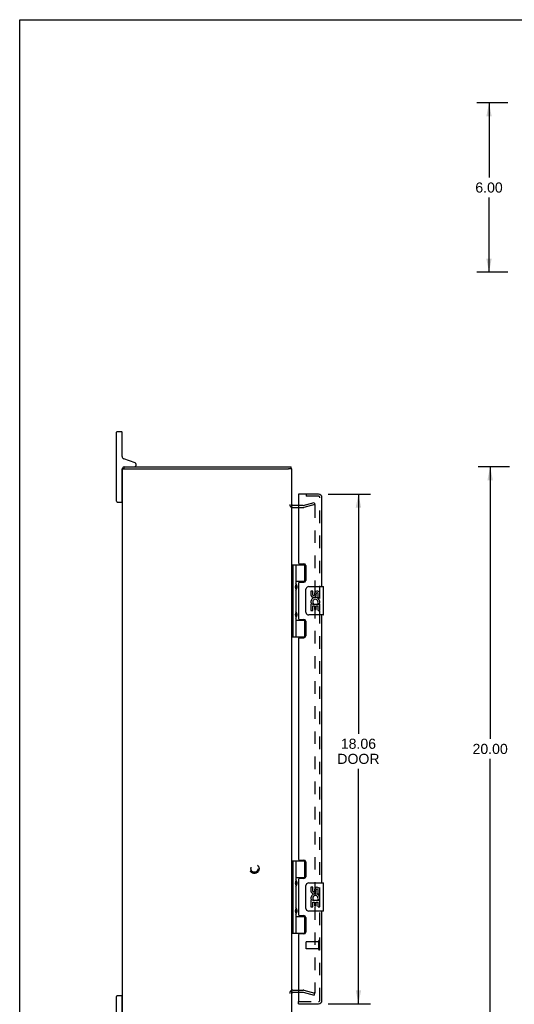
# Model space of a CAD drawing. Header units: inches. Extents: x 0 to 81, y 0 to 52.4.
# Tile 2 of 4: x 0 to 17.5, y 17.5 to 52.4. Entities that reach past the tile are written whole.
import ezdxf

# ---------------------------------------------------------------- set-up
doc = ezdxf.new("R2010")
doc.units = ezdxf.units.IN
doc.header["$LTSCALE"] = 4.452381
doc.header["$MEASUREMENT"] = 0
doc.linetypes.add('HIDDEN', pattern=[0.2, 0.1, -0.1])
doc.layers.get('0').update_dxf_attribs({"linetype": 'CONTINUOUS'})
for name, color, linetype in [('DEFAULT_2', 8, 'HIDDEN'), ('DIMENSIONS', 7, 'CONTINUOUS'), ('DOOR_ASSEMBLY', 7, 'CONTINUOUS')]:
    doc.layers.add(name, color=color, linetype=linetype)
doc.styles.get("Standard").update_dxf_attribs({"font": 'arial.ttf'})
doc.dimstyles.new('DIMSTYLE_1', dxfattribs={"dimtxt": 0.357143, "dimasz": 0.47619, "dimexe": 0.09, "dimexo": 0.07, "dimgap": 0.0375, "dimtad": 0, "dimtih": 1, "dimtoh": 1, "dimzin": 4, "dimdsep": 46, "dimtxsty": 'Standard', "dimblk": '_FILLED', "dimblk1": '_FILLED', "dimblk2": '_FILLED', "dimcen": 0.09, "dimadec": 3, "dimazin": 1, "dimtfac": 1, "dimtdec": 3, "dimtofl": 0, "dimtmove": 0, "dimatfit": 3, "dimldrblk": '_FILLED', "dimfxl": 0, "dimtolj": 1, "dimtzin": 4, "dimarcsym": 0})

# ---------------------------------------------------------------- blocks, each defined once
blk = doc.blocks.new('_FILLED')
at = {"color": 0, "linetype": 'ByBlock'}
blk.add_solid([(0, 0), (-1, 0.2), (-1, -0.2)], dxfattribs=at)
blk = doc.blocks.new('*D2')
at = {"layer": 'DIMENSIONS', "color": 2, "linetype": 'Continuous'}
for p, q in [((17.302, 49.433), (16.211, 49.433)), ((16.639, 49.433), (16.639, 46.79)), ((16.639, 43.433), (16.639, 46.075)), ((17.302, 43.433), (16.211, 43.433))]:
    blk.add_line(p, q, dxfattribs=at)
at = {"layer": 'DIMENSIONS', "color": 2, "linetype": 'Continuous', "xscale": 0.4761904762, "yscale": 0.4761904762, "zscale": 0.4761904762}
for p, rotation in [((16.639, 49.433), 90), ((16.639, 43.433), 270)]:
    blk.add_blockref('_FILLED', p, dxfattribs=dict(at, rotation=rotation))
at = {"layer": 'DIMENSIONS', "color": 2, "linetype": 'Continuous', "insert": (16.639, 46.611), "char_height": 0.3571, "width": 0.97053, "attachment_point": 2, "line_spacing_factor": 0.9}
blk.add_mtext('6.00', dxfattribs=at)
blk = doc.blocks.new('*D5')
at = {"layer": 'DIMENSIONS', "color": 2, "linetype": 'Continuous'}
for p, q in [((10.931, 35.566), (12.438, 35.566)), ((12.009, 35.566), (12.009, 27.074)), ((12.009, 17.503), (12.009, 25.824)), ((10.931, 17.503), (12.438, 17.503))]:
    blk.add_line(p, q, dxfattribs=at)
at = {"layer": 'DIMENSIONS', "color": 2, "linetype": 'Continuous', "xscale": 0.4761904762, "yscale": 0.4761904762, "zscale": 0.4761904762}
for p, rotation in [((12.009, 35.566), 90), ((12.009, 17.503), 270)]:
    blk.add_blockref('_FILLED', p, dxfattribs=dict(at, rotation=rotation))
at = {"layer": 'DIMENSIONS', "color": 2, "linetype": 'Continuous', "insert": (12.009, 26.896), "char_height": 0.3571, "width": 1.49495, "attachment_point": 2, "line_spacing_factor": 0.9}
blk.add_mtext('18.06\\PDOOR', dxfattribs=at)
blk = doc.blocks.new('*D9')
at = {"layer": 'DIMENSIONS', "color": 2, "linetype": 'Continuous'}
for p, q in [((17.365, 36.535), (16.25, 36.535)), ((16.679, 36.535), (16.679, 26.892)), ((16.679, 16.535), (16.679, 26.178)), ((17.365, 16.535), (16.25, 16.535))]:
    blk.add_line(p, q, dxfattribs=at)
at = {"layer": 'DIMENSIONS', "color": 2, "linetype": 'Continuous', "xscale": 0.4761904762, "yscale": 0.4761904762, "zscale": 0.4761904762}
for p, rotation in [((16.679, 36.535), 90), ((16.679, 16.535), 270)]:
    blk.add_blockref('_FILLED', p, dxfattribs=dict(at, rotation=rotation))
at = {"layer": 'DIMENSIONS', "color": 2, "linetype": 'Continuous', "insert": (16.679, 26.713), "char_height": 0.3571, "width": 1.24801, "attachment_point": 2, "line_spacing_factor": 0.9}
blk.add_mtext('20.00', dxfattribs=at)

msp = doc.modelspace()

# ---------------------------------------------------------------- linework, layer by layer
at = {"color": 7, "linetype": 'Continuous'}
for p, q in [((0, 0), (0, 52.381)), ((0, 52.381), (80.952, 52.381)), ((3.432, 35.31), (3.432, 37.76)), ((3.457, 37.785), (3.607, 37.785)), ((3.632, 36.9), (3.632, 37.76)), ((4.093, 36.669), (3.691, 36.815)), ((3.632, 35.31), (3.632, 36.445)), ((3.65, 36.46), (3.756, 36.46)), ((3.7, 36.46), (3.7, 36.535)), ((4.132, 36.595), (4.132, 36.613)), ((9.647, 36.46), (9.535, 36.46)), ((9.624, 36.46), (9.624, 36.535)), ((3.632, 36.08), (3.647, 36.08)), ((3.457, 35.285), (3.607, 35.285)), ((3.632, 35.49), (3.647, 35.49)), ((3.432, 15.31), (3.432, 17.76)), ((3.607, 17.785), (3.457, 17.785)), ((3.632, 16.675), (3.632, 17.76)), ((3.632, 17.58), (3.647, 17.58))]:
    msp.add_line(p, q, dxfattribs=at)
at = {"color": 3, "linetype": 'Continuous'}
for p, q in [((3.647, 16.61), (3.647, 36.46)), ((3.647, 36.46), (3.65, 36.46)), ((3.7, 36.535), (9.624, 36.535)), ((3.757, 36.46), (9.535, 36.46)), ((9.647, 16.61), (9.647, 36.46)), ((9.89, 35.16), (9.689, 35.16)), ((9.689, 17.91), (9.89, 17.91))]:
    msp.add_line(p, q, dxfattribs=at)
at = {"color": 7, "linetype": 'Continuous'}
for centre, radius, start, end in [((3.457, 37.76), 0.025, 90, 180), ((3.607, 37.76), 0.025, 0, 90), ((3.722, 36.9), 0.09, 180, 250), ((4.072, 36.613), 0.06, 0, 70), ((3.722, 36.445), 0.09, 104.165, 180), ((4.072, 36.595), 0.06, 270, 360), ((3.457, 35.31), 0.025, 180, 270), ((3.607, 35.31), 0.025, 270, 360), ((3.457, 17.76), 0.025, 90, 180), ((3.607, 17.76), 0.025, 0, 90)]:
    msp.add_arc(centre, radius, start, end, dxfattribs=at)
at = {"color": 3, "linetype": 'Continuous'}
for centre, start, end in [((9.689, 35.202), 180, 270), ((9.689, 17.868), 90, 180)]:
    msp.add_arc(centre, 0.042, start, end, dxfattribs=at)
at = {"layer": 'DEFAULT_2', "color": 8, "linetype": 'HIDDEN'}
for p, q in [((10.054, 35.161), (10.44, 35.264)), ((10.44, 35.264), (10.46, 35.192)), ((10.048, 35.085), (9.689, 35.085)), ((10.048, 35.16), (9.89, 35.16)), ((10.46, 35.192), (10.074, 35.088)), ((10.446, 35.183), (10.445, 35.184)), ((10.46, 35.169), (10.46, 17.901)), ((9.689, 17.985), (10.048, 17.985)), ((9.89, 17.91), (10.048, 17.91)), ((10.054, 17.909), (10.44, 17.805)), ((10.074, 17.981), (10.46, 17.878)), ((10.44, 17.805), (10.46, 17.878))]:
    msp.add_line(p, q, dxfattribs=at)
for points in [[(10.445, 35.184), (10.445, 35.183), (10.443, 35.183), (10.442, 35.183)], [(10.449, 35.183), (10.447, 35.183), (10.446, 35.183)], [(10.449, 35.183), (10.45, 35.183), (10.452, 35.182), (10.453, 35.181), (10.454, 35.18), (10.455, 35.179), (10.456, 35.178), (10.457, 35.177), (10.458, 35.176), (10.459, 35.174), (10.459, 35.173), (10.459, 35.172), (10.46, 35.17), (10.46, 35.169)], [(10.445, 17.886), (10.445, 17.886), (10.443, 17.886), (10.442, 17.887)], [(10.46, 17.901), (10.46, 17.9), (10.459, 17.898), (10.459, 17.897), (10.459, 17.895), (10.458, 17.894), (10.457, 17.893), (10.456, 17.891), (10.455, 17.89), (10.454, 17.889), (10.453, 17.888), (10.452, 17.888), (10.45, 17.887), (10.449, 17.887), (10.447, 17.886), (10.446, 17.886), (10.445, 17.886)]]:
    msp.add_lwpolyline(points, dxfattribs=at)
for radius in [0.164, 0.124]:
    msp.add_circle((8.322, 22.285), radius, dxfattribs=at)
for centre, radius, start, end in [((9.689, 35.202), 0.117, 180, 270), ((10.048, 35.185), 0.025, 270, 285), ((10.048, 35.185), 0.1, 270, 285), ((9.689, 17.868), 0.117, 90, 180), ((10.048, 17.885), 0.1, 75, 90), ((10.048, 17.885), 0.025, 75, 90)]:
    msp.add_arc(centre, radius, start, end, dxfattribs=at)
at = {"layer": 'DOOR_ASSEMBLY', "color": 7, "linetype": 'Continuous'}
for p, q in [((9.89, 35.566), (9.89, 35.491)), ((9.647, 33.064), (10.131, 33.064)), ((9.686, 33.064), (9.686, 30.505)), ((9.785, 33.064), (9.785, 32.377)), ((10.105, 32.474), (10.105, 33.064)), ((9.785, 32.474), (10.132, 32.474)), ((10.074, 32.465), (10.074, 32.442)), ((10.074, 32.465), (10.125, 32.465)), ((9.785, 32.177), (9.785, 31.393)), ((9.802, 32.207), (9.802, 32.347)), ((10.15, 31.385), (10.15, 32.185)), ((10.25, 32.285), (10.76, 32.285)), ((10.325, 32.131), (10.325, 31.994)), ((10.388, 32.131), (10.325, 32.131)), ((10.388, 31.994), (10.388, 32.131)), ((10.775, 31.3), (10.775, 32.27)), ((10.453, 32.057), (10.453, 31.988)), ((10.514, 31.994), (10.514, 32.036)), ((10.577, 31.9), (10.577, 32.036)), ((10.577, 31.9), (10.638, 31.9)), ((10.638, 31.9), (10.638, 32.057)), ((10.638, 31.716), (10.638, 31.769)), ((10.325, 31.669), (10.325, 31.439)), ((10.344, 31.669), (10.325, 31.669)), ((10.325, 31.439), (10.388, 31.439)), ((10.378, 31.669), (10.405, 31.689)), ((10.378, 31.669), (10.638, 31.669)), ((10.388, 31.439), (10.388, 31.607)), ((10.388, 31.607), (10.453, 31.607)), ((10.453, 31.607), (10.453, 31.471)), ((10.453, 31.471), (10.514, 31.471)), ((10.514, 31.471), (10.514, 31.607)), ((10.514, 31.607), (10.577, 31.607)), ((10.569, 31.705), (10.627, 31.68)), ((10.577, 31.439), (10.577, 31.607)), ((10.577, 31.439), (10.638, 31.439)), ((10.638, 31.439), (10.638, 31.669)), ((9.785, 31.193), (9.785, 30.505)), ((9.785, 31.096), (10.132, 31.096)), ((9.802, 31.223), (9.802, 31.363)), ((10.074, 31.127), (10.074, 31.105)), ((10.125, 31.105), (10.074, 31.105)), ((10.105, 30.505), (10.105, 31.096)), ((10.76, 31.285), (10.25, 31.285)), ((9.647, 30.505), (10.131, 30.505)), ((9.647, 22.564), (10.131, 22.564)), ((9.686, 22.564), (9.686, 20.005)), ((9.785, 22.564), (9.785, 21.877)), ((10.105, 21.974), (10.105, 22.564)), ((9.785, 21.974), (10.132, 21.974)), ((9.785, 21.677), (9.785, 20.893)), ((9.802, 21.707), (9.802, 21.847)), ((10.074, 21.965), (10.125, 21.965)), ((10.074, 21.965), (10.074, 21.942)), ((10.15, 20.885), (10.15, 21.685)), ((10.25, 21.785), (10.76, 21.785)), ((10.775, 20.8), (10.775, 21.77)), ((10.388, 21.63), (10.325, 21.63)), ((10.325, 21.63), (10.325, 21.494)), ((10.388, 21.494), (10.388, 21.63)), ((10.453, 21.557), (10.453, 21.488)), ((10.514, 21.494), (10.514, 21.536)), ((10.577, 21.4), (10.577, 21.536)), ((10.577, 21.4), (10.638, 21.4)), ((10.638, 21.4), (10.638, 21.557)), ((10.344, 21.169), (10.325, 21.169)), ((10.325, 21.169), (10.325, 20.939)), ((10.378, 21.169), (10.405, 21.188)), ((10.378, 21.169), (10.638, 21.169)), ((10.388, 21.106), (10.453, 21.106)), ((10.388, 20.939), (10.388, 21.106)), ((10.453, 21.106), (10.453, 20.97)), ((10.453, 20.97), (10.514, 20.97)), ((10.514, 21.106), (10.577, 21.106)), ((10.514, 20.97), (10.514, 21.106)), ((10.569, 21.205), (10.627, 21.18)), ((10.577, 20.939), (10.577, 21.106)), ((10.638, 21.216), (10.638, 21.269)), ((10.638, 20.939), (10.638, 21.169)), ((9.785, 20.693), (9.785, 20.005)), ((9.785, 20.596), (10.132, 20.596)), ((9.802, 20.723), (9.802, 20.863)), ((10.074, 20.627), (10.074, 20.605)), ((10.125, 20.605), (10.074, 20.605)), ((10.105, 20.005), (10.105, 20.596)), ((10.76, 20.785), (10.25, 20.785)), ((10.325, 20.939), (10.388, 20.939)), ((10.577, 20.939), (10.638, 20.939)), ((9.647, 20.005), (10.131, 20.005)), ((9.89, 17.503), (9.89, 17.578))]:
    msp.add_line(p, q, dxfattribs=at)
at = {"layer": 'DOOR_ASSEMBLY', "color": 3, "linetype": 'Continuous'}
for p, q in [((10.598, 35.566), (9.89, 35.566)), ((9.89, 35.491), (9.89, 33.126)), ((10.715, 32.285), (10.715, 35.449)), ((9.921, 33.095), (10.077, 33.095)), ((10.14, 33.032), (10.14, 32.505)), ((9.89, 32.411), (9.89, 31.158)), ((9.921, 32.442), (10.077, 32.442)), ((9.921, 31.127), (10.077, 31.127)), ((10.14, 31.064), (10.14, 30.537)), ((10.715, 21.785), (10.715, 31.285)), ((9.89, 30.443), (9.89, 22.626)), ((9.921, 30.474), (10.077, 30.474)), ((9.921, 22.595), (10.077, 22.595)), ((10.14, 22.532), (10.14, 22.005)), ((9.89, 21.911), (9.89, 20.658)), ((10.077, 21.942), (9.921, 21.942)), ((9.921, 20.627), (10.077, 20.627)), ((10.715, 17.62), (10.715, 20.785)), ((10.14, 20.564), (10.14, 20.037)), ((9.89, 19.943), (9.89, 17.578)), ((10.077, 19.974), (9.921, 19.974)), ((9.89, 17.503), (10.598, 17.503))]:
    msp.add_line(p, q, dxfattribs=at)
at = {"layer": 'DOOR_ASSEMBLY', "color": 8, "linetype": 'HIDDEN'}
for p, q in [((10.598, 35.491), (9.89, 35.491)), ((10.172, 35.491), (10.172, 35.566)), ((10.64, 17.62), (10.64, 35.449)), ((10.14, 19.692), (10.14, 19.464)), ((10.597, 19.702), (10.15, 19.702)), ((10.597, 19.72), (10.597, 19.436)), ((10.597, 19.454), (10.15, 19.454)), ((9.89, 17.578), (10.598, 17.578))]:
    msp.add_line(p, q, dxfattribs=at)
at = {"layer": 'DOOR_ASSEMBLY', "color": 7, "linetype": 'Continuous'}
for points in [[(9.785, 32.421), (9.786, 32.412), (9.788, 32.403), (9.791, 32.392), (9.795, 32.381), (9.799, 32.37), (9.804, 32.358), (9.809, 32.346), (9.814, 32.335), (9.818, 32.323), (9.822, 32.311), (9.825, 32.3), (9.827, 32.288), (9.827, 32.277), (9.827, 32.265), (9.825, 32.254), (9.822, 32.242), (9.818, 32.231), (9.814, 32.219), (9.809, 32.208), (9.804, 32.196), (9.799, 32.184), (9.795, 32.173), (9.791, 32.161), (9.788, 32.151), (9.786, 32.142), (9.785, 32.133)], [(10.15, 32.185), (10.15, 32.191), (10.151, 32.197), (10.152, 32.204), (10.153, 32.21), (10.155, 32.215), (10.157, 32.221)], [(9.785, 31.437), (9.786, 31.428), (9.788, 31.419), (9.791, 31.408), (9.795, 31.397), (9.799, 31.386), (9.804, 31.374), (9.809, 31.362), (9.814, 31.351), (9.818, 31.339), (9.822, 31.327), (9.825, 31.316), (9.827, 31.304), (9.827, 31.293), (9.827, 31.281), (9.825, 31.27), (9.822, 31.258), (9.818, 31.247), (9.814, 31.235), (9.809, 31.224), (9.804, 31.212), (9.799, 31.2), (9.795, 31.189), (9.791, 31.177), (9.788, 31.167), (9.786, 31.158), (9.785, 31.149)], [(10.157, 31.349), (10.155, 31.354), (10.153, 31.36), (10.152, 31.366), (10.151, 31.372), (10.15, 31.379), (10.15, 31.385)], [(9.785, 21.921), (9.786, 21.912), (9.788, 21.903), (9.791, 21.892), (9.795, 21.881), (9.799, 21.869), (9.804, 21.858), (9.809, 21.846), (9.814, 21.834), (9.818, 21.823), (9.822, 21.811), (9.825, 21.8), (9.827, 21.788), (9.827, 21.777), (9.827, 21.765), (9.825, 21.754), (9.822, 21.742), (9.818, 21.731), (9.814, 21.719), (9.809, 21.707), (9.804, 21.696), (9.799, 21.684), (9.795, 21.672), (9.791, 21.661), (9.788, 21.651), (9.786, 21.641), (9.785, 21.633)], [(10.15, 21.685), (10.15, 21.691), (10.151, 21.697), (10.152, 21.703), (10.153, 21.709), (10.155, 21.715), (10.157, 21.721)], [(9.785, 20.937), (9.786, 20.928), (9.788, 20.919), (9.791, 20.908), (9.795, 20.897), (9.799, 20.885), (9.804, 20.874), (9.809, 20.862), (9.814, 20.85), (9.818, 20.839), (9.822, 20.827), (9.825, 20.816), (9.827, 20.804), (9.827, 20.793), (9.827, 20.781), (9.825, 20.77), (9.822, 20.758), (9.818, 20.747), (9.814, 20.735), (9.809, 20.723), (9.804, 20.712), (9.799, 20.7), (9.795, 20.688), (9.791, 20.677), (9.788, 20.667), (9.786, 20.657), (9.785, 20.649)], [(10.157, 20.849), (10.155, 20.854), (10.153, 20.86), (10.152, 20.866), (10.151, 20.872), (10.15, 20.878), (10.15, 20.885)]]:
    msp.add_lwpolyline(points, dxfattribs=at)
at = {"layer": 'DOOR_ASSEMBLY', "color": 3, "linetype": 'Continuous'}
for centre, radius, start, end in [((10.598, 35.449), 0.117, 0, 90), ((9.921, 33.126), 0.031, 180, 270), ((10.077, 33.032), 0.063, 0, 90), ((10.077, 32.505), 0.063, 270, 360), ((9.921, 32.411), 0.031, 90, 180), ((9.921, 31.158), 0.031, 180, 270), ((10.077, 31.064), 0.063, 0, 90), ((9.921, 30.443), 0.031, 90, 180), ((10.077, 30.537), 0.063, 270, 360), ((9.921, 22.626), 0.031, 180, 270), ((10.077, 22.532), 0.063, 0, 90), ((10.077, 22.005), 0.063, 270, 360), ((9.921, 21.911), 0.031, 90, 180), ((9.921, 20.658), 0.031, 180, 270), ((10.077, 20.564), 0.063, 0, 90), ((9.921, 19.943), 0.031, 90, 180), ((10.077, 20.037), 0.063, 270, 360), ((10.598, 17.62), 0.117, 270, 360)]:
    msp.add_arc(centre, radius, start, end, dxfattribs=at)
at = {"layer": 'DOOR_ASSEMBLY', "color": 8, "linetype": 'HIDDEN'}
for centre, radius, start, end in [((10.598, 35.449), 0.042, 0, 90), ((10.15, 19.692), 0.01, 90, 180), ((10.619, 19.72), 0.0215, 0, 180), ((10.15, 19.464), 0.01, 180, 270), ((10.619, 19.436), 0.0215, 180, 360), ((10.598, 17.62), 0.042, 270, 360)]:
    msp.add_arc(centre, radius, start, end, dxfattribs=at)
at = {"layer": 'DOOR_ASSEMBLY', "color": 7, "linetype": 'Continuous'}
for centre, radius, start, end in [((9.712, 32.347), 0.09, 0, 35.1877), ((9.712, 32.207), 0.09, 324.8123, 360), ((10.25, 32.185), 0.1, 90, 158.8004), ((10.546, 32.036), 0.0943, 71.7267, 167.4338), ((10.546, 32.036), 0.0943, 12.5402, 71.701), ((10.76, 32.27), 0.015, 0, 90), ((10.42, 31.994), 0.0943, 180, 360), ((10.479, 31.743), 0.154, 161.4199, 206.1963), ((10.483, 31.743), 0.157, 9.7031, 161.8791), ((10.42, 31.994), 0.0314, 180, 261.2295), ((10.483, 31.743), 0.0943, 336.5966, 215.1122), ((10.419, 31.999), 0.0362, 263.4285, 341.7628), ((10.545, 32.036), 0.0314, 0, 180.0485), ((9.712, 31.363), 0.09, 0, 35.1877), ((10.483, 31.743), 0.157, 205.737, 207.8532), ((10.483, 31.743), 0.157, 336.5966, 350.2969), ((9.712, 31.223), 0.09, 324.8123, 360), ((10.25, 31.385), 0.1, 201.205, 270), ((10.76, 31.3), 0.015, 270, 360), ((9.712, 21.847), 0.09, 0, 35.1877), ((9.712, 21.707), 0.09, 324.8123, 360), ((10.25, 21.685), 0.1, 90, 158.8004), ((10.76, 21.77), 0.015, 0, 90), ((10.42, 21.494), 0.0943, 180, 360), ((10.479, 21.242), 0.154, 161.4199, 206.1963), ((10.483, 21.243), 0.157, 9.7031, 161.8791), ((10.42, 21.494), 0.0314, 180, 261.2295), ((10.483, 21.243), 0.0943, 336.5966, 215.1122), ((10.419, 21.499), 0.0362, 263.4285, 341.7628), ((10.546, 21.536), 0.0943, 71.7267, 167.4338), ((10.545, 21.536), 0.0314, 0, 180.0485), ((10.546, 21.536), 0.0943, 12.5402, 71.701), ((10.483, 21.243), 0.157, 205.737, 207.8532), ((10.483, 21.243), 0.157, 336.5966, 350.2969), ((9.712, 20.863), 0.09, 0, 35.1877), ((9.712, 20.723), 0.09, 324.8123, 360), ((10.25, 20.885), 0.1, 201.205, 270), ((10.76, 20.8), 0.015, 270, 360)]:
    msp.add_arc(centre, radius, start, end, dxfattribs=at)
for centre in [(9.874, 32.277), (9.874, 31.293), (9.874, 21.777), (9.874, 20.793)]:
    msp.add_ellipse(centre, major_axis=(0, 0.188), ratio=0.5625, start_param=1.007189, end_param=2.134404, dxfattribs=at)

# ---------------------------------------------------------------- dimensions: what is measured, and where the dimension line sits
at = {"layer": 'DIMENSIONS', "color": 2, "linetype": 'Continuous'}
for base, p1, p2, picture, middle in [((16.639, 43.433), (17.372, 49.433), (17.372, 43.433), '*D2', (16.637, 46.431)), ((16.679, 16.535), (17.435, 36.535), (17.435, 16.535), '*D9', (16.674, 26.533))]:
    dim = msp.add_linear_dim(base=base, p1=p1, p2=p2, angle=270, dimstyle='DIMSTYLE_1', dxfattribs=at)
    dim.commit()
    dim.dimension.update_dxf_attribs({"geometry": picture, "text_midpoint": middle, "dimtype": 160})
dim = msp.add_linear_dim(base=(12.009, 17.503), p1=(10.861, 35.566), p2=(10.861, 17.503), angle=270, text='<>\\PDOOR', dimstyle='DIMSTYLE_1', dxfattribs=at)
dim.commit()
dim.dimension.update_dxf_attribs({"geometry": '*D5', "text_midpoint": (12.009, 26.449), "dimtype": 160})

doc.saveas('drawing.dxf')
